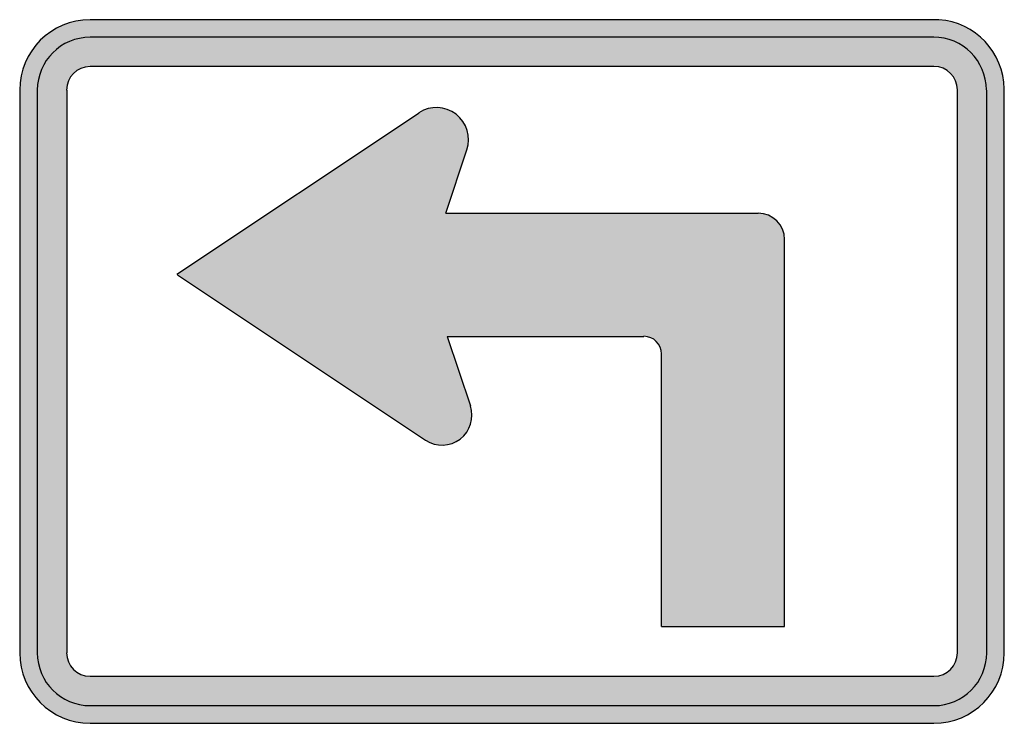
# Model space of a CAD drawing. Header units: inches. Extents: x -10.5 to 10.5, y -7.5 to 7.5.
import ezdxf

# ---------------------------------------------------------------- set-up
doc = ezdxf.new("R2010")
doc.units = ezdxf.units.IN
doc.header["$MEASUREMENT"] = 0

msp = doc.modelspace()

# ---------------------------------------------------------------- hatches: boundary and pattern name
h = msp.add_hatch(color=7)
h.paths.add_polyline_path([(8.998, -7.5), (-8.998, -7.5), (-9.104, -7.497), (-9.201, -7.487), (-9.398, -7.445), (-9.583, -7.381), (-9.758, -7.294), (-9.915, -7.186), (-10.059, -7.059), (-10.188, -6.916), (-10.293, -6.755), (-10.381, -6.583), (-10.447, -6.398), (-10.486, -6.202), (-10.496, -6.101), (-10.5, -5.999), (-10.5, 5.999), (-10.496, 6.104), (-10.486, 6.202), (-10.447, 6.398), (-10.381, 6.583), (-10.293, 6.758), (-10.188, 6.916), (-10.059, 7.059), (-9.915, 7.189), (-9.758, 7.294), (-9.583, 7.381), (-9.398, 7.448), (-9.201, 7.487), (-9.104, 7.497), (-8.998, 7.497), (9.107, 7.497), (9.296, 7.473), (9.478, 7.427), (9.649, 7.357), (9.81, 7.266), (9.957, 7.157), (10.091, 7.035), (10.206, 6.895), (10.307, 6.741), (10.384, 6.577), (10.447, 6.402), (10.486, 6.22), (10.5, 6.016), (10.5, -5.999), (10.496, -6.101), (10.486, -6.202), (10.447, -6.398), (10.381, -6.583), (10.293, -6.755), (10.188, -6.916), (10.059, -7.059), (9.915, -7.186), (9.758, -7.294), (9.583, -7.381), (9.398, -7.445), (9.201, -7.487), (9.104, -7.497), (8.998, -7.5)])
h.paths.add_polyline_path([(-8.998, -6.5), (8.998, -6.5), (9.069, -6.496), (9.132, -6.482), (9.194, -6.461), (9.251, -6.429), (9.306, -6.394), (9.352, -6.353), (9.394, -6.304), (9.433, -6.251), (9.46, -6.195), (9.482, -6.132), (9.495, -6.066), (9.499, -5.999), (9.499, 5.999), (9.495, 6.072), (9.482, 6.136), (9.46, 6.199), (9.433, 6.255), (9.394, 6.311), (9.352, 6.356), (9.306, 6.398), (9.251, 6.437), (9.194, 6.465), (9.132, 6.486), (9.069, 6.5), (8.998, 6.5), (-8.998, 6.5), (-9.069, 6.496), (-9.132, 6.482), (-9.194, 6.461), (-9.251, 6.433), (-9.306, 6.394), (-9.352, 6.353), (-9.394, 6.307), (-9.433, 6.251), (-9.46, 6.195), (-9.482, 6.132), (-9.495, 6.069), (-9.499, 5.999), (-9.499, -5.999), (-9.495, -6.066), (-9.482, -6.132), (-9.46, -6.195), (-9.433, -6.251), (-9.394, -6.304), (-9.352, -6.353), (-9.306, -6.394), (-9.251, -6.429), (-9.194, -6.461), (-9.132, -6.482), (-9.069, -6.496), (-8.998, -6.5)], flags=0)
msp.add_hatch(color=7).paths.add_polyline_path([(3.188, -5.439), (3.188, 0.374), (3.175, 0.476), (3.136, 0.564), (3.076, 0.64), (3.003, 0.7), (2.912, 0.739), (2.814, 0.749), (-1.383, 0.749), (-0.889, -0.735), (-0.868, -0.798), (-0.858, -0.865), (-0.858, -0.994), (-0.882, -1.12), (-0.931, -1.239), (-1.008, -1.347), (-1.054, -1.397), (-1.103, -1.438), (-1.159, -1.477), (-1.218, -1.508), (-1.341, -1.554), (-1.47, -1.571), (-1.599, -1.561), (-1.726, -1.526), (-1.785, -1.498), (-1.845, -1.463), (-7.147, 2.075), (-1.984, 5.516), (-1.921, 5.551), (-1.855, 5.582), (-1.788, 5.604), (-1.722, 5.617), (-1.652, 5.625), (-1.582, 5.625), (-1.516, 5.621), (-1.446, 5.607), (-1.379, 5.586), (-1.312, 5.558), (-1.253, 5.523), (-1.194, 5.484), (-1.137, 5.436), (-1.089, 5.383), (-1.046, 5.327), (-1.012, 5.268), (-0.98, 5.208), (-0.956, 5.141), (-0.942, 5.075), (-0.931, 5.005), (-0.927, 4.935), (-0.931, 4.865), (-0.942, 4.795), (-0.963, 4.725), (-1.411, 3.374), (5.25, 3.374), (5.327, 3.37), (5.401, 3.357), (5.471, 3.332), (5.534, 3.297), (5.593, 3.259), (5.649, 3.209), (5.695, 3.157), (5.737, 3.098), (5.768, 3.031), (5.793, 2.961), (5.806, 2.888), (5.814, 2.814), (5.814, -5.439), (3.188, -5.439)])

# ---------------------------------------------------------------- linework, layer by layer
at = {"color": 7}
for p, q in [((9.107, 7.499), (-9, 7.499)), ((9, 7.126), (-9, 7.126)), ((9, 6.499), (-9, 6.499)), ((-10.499, 6), (-10.499, -6)), ((-10.124, 6), (-10.124, -6)), ((-9.498, 6), (-9.498, -6)), ((9.499, -6), (9.499, 6)), ((10.126, -6), (10.126, 6)), ((10.498, -6), (10.498, 6.016)), ((-7.145, 2.076), (-1.983, 5.517)), ((-1.412, 3.374), (-0.962, 4.727)), ((-1.412, 3.374), (5.25, 3.374)), ((5.812, -5.439), (5.812, 2.814)), ((-7.132, 2.063), (-1.843, -1.463)), ((-1.381, 0.749), (2.813, 0.749)), ((-1.381, 0.749), (-0.888, -0.734)), ((3.187, -5.439), (3.187, 0.376)), ((3.187, -5.439), (5.812, -5.439)), ((-9, -6.498), (9, -6.498)), ((-9, -7.122), (9, -7.122)), ((-9, -7.5), (9, -7.5))]:
    msp.add_line(p, q, dxfattribs=at)
for points in [[(-8.999, 7.5), (-9.828, 7.5), (-10.499, 6.828), (-10.499, 6)], [(10.499, 6.026), (10.488, 6.804), (9.883, 7.444), (9.107, 7.5)], [(-8.999, 7.125), (-9.621, 7.125), (-10.124, 6.621), (-10.124, 6)], [(10.117, 6.004), (10.117, 6.625), (9.613, 7.129), (8.992, 7.129)], [(-8.999, 6.5), (-9.276, 6.5), (-9.499, 6.276), (-9.499, 6)], [(9.5, 6.003), (9.5, 6.279), (9.276, 6.503), (9, 6.503)], [(5.813, 2.813), (5.813, 3.123), (5.561, 3.375), (5.25, 3.375)], [(3.188, 0.375), (3.188, 0.582), (3.02, 0.75), (2.813, 0.75)], [(-10.499, -5.999), (-10.499, -6.828), (-9.828, -7.499), (-8.999, -7.499)], [(-10.124, -5.999), (-10.124, -6.621), (-9.621, -7.124), (-8.999, -7.124)], [(-9.499, -5.999), (-9.499, -6.275), (-9.276, -6.499), (-8.999, -6.499)], [(9, -7.499), (9.828, -7.499), (10.499, -6.828), (10.499, -5.999)], [(9, -7.124), (9.621, -7.124), (10.124, -6.621), (10.124, -5.999)], [(9, -6.499), (9.276, -6.499), (9.5, -6.275), (9.5, -5.999)]]:
    msp.add_open_spline(points, degree=3, dxfattribs=at)
for points in [[(-0.962, 4.725), (-0.87, 5.001), (-0.963, 5.305), (-1.193, 5.483), (-1.423, 5.661), (-1.74, 5.675), (-1.984, 5.517)], [(-1.842, -1.464), (-1.616, -1.614), (-1.32, -1.605), (-1.104, -1.44), (-0.888, -1.275), (-0.801, -0.991), (-0.886, -0.733)]]:
    msp.add_open_spline(points, degree=3, knots=[0, 0, 0, 0, 1, 1, 1, 2, 2, 2, 2], dxfattribs=at)

doc.saveas('drawing.dxf')
